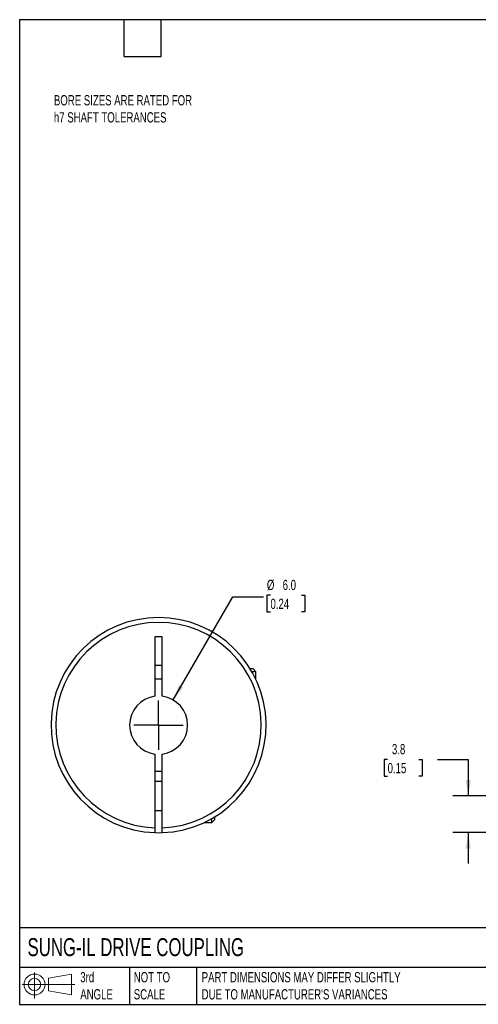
# Model space of a CAD drawing. Header units: millimetres. Extents: x 3 to 137, y 3 to 105.
# Tile 1 of 3: x 3 to 51, y 3 to 105. Entities that reach past the tile are written whole.
import ezdxf

# ---------------------------------------------------------------- set-up
doc = ezdxf.new("R2010")
doc.units = ezdxf.units.MM
doc.header["$LTSCALE"] = 0.5
doc.linetypes.add('SLD-Center', pattern=[19.05, 15.24, -1.27, 1.27, -1.27])
doc.linetypes.add('SLD-Solid', pattern=[0])
doc.layers.add('CENTER', color=40, linetype='SLD-Center')
doc.layers.add('SLD-DEFPOINTS', color=7, linetype='Continuous')
doc.layers.add('DIMENSIONS', color=140, linetype='SLD-Solid', lineweight=25)
doc.layers.add('TEXT', color=140, linetype='SLD-Solid', lineweight=25)
doc.styles.add('SLDTEXTSTYLE0', font='TXT', dxfattribs={"width": 0.7})
doc.dimstyles.new('SLDDIMSTYLE1', dxfattribs={"dimtxt": 1.079004, "dimasz": 1.651, "dimexe": 0, "dimexo": 0.0625, "dimgap": 0.269751, "dimtad": 0, "dimtih": 1, "dimtoh": 1, "dimdec": 1, "dimrnd": 1e-09, "dimzin": 12, "dimdsep": 46, "dimtxsty": 'SLDTEXTSTYLE0', "dimsah": 1, "dimcen": 0.09, "dimadec": 0, "dimazin": 3, "dimtfac": 1, "dimtdec": 1, "dimtmove": 0, "dimatfit": 0, "dimfxl": 0, "dimfrac": 2, "dimtolj": 1, "dimtzin": 12, "dimarcsym": 0})
doc.dimstyles.new('SLDDIMSTYLE4', dxfattribs={"dimtxt": 1.079004, "dimasz": 1.651, "dimexe": 0, "dimexo": 0.0625, "dimgap": 0.269751, "dimtad": 0, "dimtih": 1, "dimtoh": 1, "dimdec": 1, "dimrnd": 1e-09, "dimzin": 4, "dimdsep": 46, "dimtxsty": 'SLDTEXTSTYLE0', "dimsah": 1, "dimcen": 0, "dimadec": 0, "dimazin": 1, "dimtfac": 1, "dimtdec": 1, "dimtofl": 0, "dimtmove": 0, "dimatfit": 3, "dimfxl": 0, "dimfrac": 2, "dimtolj": 1, "dimtzin": 12, "dimarcsym": 0})

# ---------------------------------------------------------------- blocks, each defined once
blk = doc.blocks.new('Block11')
at = {"color": 7, "linetype": 'SLD-Solid', "lineweight": 18}
for p, q in [((1.29, 2.66), (1.29, 0)), ((2.74, 2.08), (5.09, 2.52)), ((2.74, 0.8), (2.74, 2.08)), ((5.09, 2.52), (5.09, 0.37)), ((0, 1.44), (5.44, 1.44)), ((2.74, 0.8), (5.09, 0.37))]:
    blk.add_line(p, q, dxfattribs=at)
for radius in [1.08, 0.643]:
    blk.add_circle((1.29, 1.44), radius, dxfattribs=at)
blk = doc.blocks.new('Block12')
at = {"layer": 'SLD-DEFPOINTS'}
blk.add_blockref('Block11', (0, 0), dxfattribs=at)
blk = doc.blocks.new('_D_2')
at = {"layer": 'DIMENSIONS'}
for p, q in [((41.15, 28.43), (40.79, 28.43)), ((40.79, 28.43), (40.79, 26.71)), ((44.36, 28.43), (44.72, 28.43)), ((44.72, 28.43), (44.72, 26.71)), ((46.3, 28.43), (49.48, 28.43)), ((49.48, 28.43), (49.48, 24.68)), ((40.79, 26.71), (41.15, 26.71)), ((44.72, 26.71), (44.36, 26.71)), ((54.93, 24.68), (47.89, 24.68)), ((54.37, 20.89), (47.89, 20.89)), ((49.48, 20.89), (49.48, 17.71))]:
    blk.add_line(p, q, dxfattribs=at)
for points in [[(49.48, 24.68), (49.73, 26.33), (49.22, 26.33)], [(49.48, 20.89), (49.22, 19.23), (49.73, 19.23)]]:
    blk.add_solid(points, dxfattribs=at)
at = {"layer": 'DIMENSIONS', "char_height": 1.058, "attachment_point": 1, "style": 'SLDTEXTSTYLE0'}
for s, insert in [('3.8', (41.6, 30.03)), ('0.15', (41.15, 28.08))]:
    blk.add_mtext(s, dxfattribs=dict(at, insert=insert))
blk = doc.blocks.new('_D_8')
at = {"layer": 'DIMENSIONS'}
for p, q in [((19.01, 34.58), (25.16, 45.22)), ((25.16, 45.22), (28.33, 45.22)), ((29.06, 45.38), (28.69, 45.38)), ((28.69, 45.38), (28.69, 43.66)), ((32.26, 45.38), (32.62, 45.38)), ((32.62, 45.38), (32.62, 43.66)), ((28.69, 43.66), (29.06, 43.66)), ((32.62, 43.66), (32.26, 43.66))]:
    blk.add_line(p, q, dxfattribs=at)
blk.add_solid([(19.01, 34.58), (20.05, 35.88), (19.61, 36.13)], dxfattribs=at)
at = {"layer": 'DIMENSIONS', "char_height": 1.058, "attachment_point": 1, "style": 'SLDTEXTSTYLE0'}
for s, insert in [('%%c', (28.69, 46.98)), ('6.0', (30.32, 46.98)), ('0.24', (29.06, 45.03))]:
    blk.add_mtext(s, dxfattribs=dict(at, insert=insert))
blk = doc.blocks.new('SW_CENTERMARKSYMBOL_3')
at = {"layer": 'CENTER', "color": 0}
for q in [(0, 2.54), (-2.54, 0), (0, -2.54), (2.54, 0)]:
    blk.add_line((0, 0), q, dxfattribs=at)

msp = doc.modelspace()

# ---------------------------------------------------------------- linework, layer by layer
for p, q in [((17.13, 41.08), (17.13, 34.96)), ((17.88, 41.08), (17.13, 41.08)), ((17.88, 34.96), (17.88, 41.08)), ((17.13, 38.18), (17.88, 38.18)), ((27.26, 37.78), (26.97, 37.78)), ((27.56, 37.48), (27.26, 37.78)), ((27.56, 37.48), (27.15, 37.48)), ((27.56, 36.69), (27.56, 37.48)), ((17.13, 29), (17.13, 21.39)), ((17.88, 21.39), (17.88, 29)), ((17.88, 26.18), (17.13, 26.18)), ((17.13, 23.18), (17.88, 23.18)), ((23.31, 22.23), (23.31, 22.51)), ((22.22, 21.93), (23.01, 21.93)), ((23.01, 21.93), (23.01, 22.34)), ((23.01, 21.93), (23.31, 22.23))]:
    msp.add_line(p, q)
at = {"flags": 128}
msp.add_lwpolyline([(17.13, 20.89), (17.51, 20.88), (17.88, 20.89)], dxfattribs=at)
for radius, start, end in [(11.1, 271.936, 268.064), (10.6, 272.0274, 267.9726), (4.76, 85.4838, 94.5162), (3, 97.1808, 262.8192), (3, 277.1808, 82.8192), (4.76, 265.4838, 274.5162)]:
    msp.add_arc((17.51, 31.98), radius, start, end)
for points in [[(17.13, 21.39), (17.13, 21.25), (17.13, 21.12), (17.13, 20.94), (17.13, 20.89), (17.13, 20.89)], [(17.88, 20.89), (17.88, 20.89), (17.88, 20.94), (17.88, 21.12), (17.88, 21.25), (17.88, 21.39)]]:
    msp.add_open_spline(points, degree=3, knots=[0, 0, 0, 0, 0.5, 0.5, 1, 1, 1, 1])
at = {"layer": 'TEXT'}
for p, q in [((3.17, 104.78), (136.52, 104.78)), ((3.17, 104.78), (3.17, 3.17)), ((13.97, 100.97), (13.97, 104.78)), ((17.78, 100.97), (17.78, 104.78)), ((13.97, 100.97), (17.78, 100.97)), ((136.52, 11.06), (3.17, 11.06)), ((136.52, 6.98), (3.17, 6.98)), ((14.52, 6.98), (14.52, 3.17)), ((21.42, 6.98), (21.42, 3.17)), ((3.17, 3.17), (136.52, 3.17))]:
    msp.add_line(p, q, dxfattribs=at)

# ---------------------------------------------------------------- block references
at = {"layer": 'CENTER'}
msp.add_blockref('SW_CENTERMARKSYMBOL_3', (17.51, 31.98), dxfattribs=at)
at = {"layer": 'SLD-DEFPOINTS'}
msp.add_blockref('Block12', (3.42, 3.78), dxfattribs=at)

# ---------------------------------------------------------------- texts
at = {"layer": 'TEXT', "attachment_point": 1, "style": 'SLDTEXTSTYLE0'}
for s, insert, char_height in [('BORE SIZES ARE RATED FOR^Jh7 SHAFT TOLERANCES', (6.71, 96.99), 1.0583), ('SUNG-IL DRIVE COUPLING', (3.98, 10), 1.8521), ('3rd^JANGLE', (9.43, 6.5), 1.058), ('NOT TO^JSCALE', (14.95, 6.5), 1.0583), ("PART DIMENSIONS MAY DIFFER SLIGHTLY ^JDUE TO MANUFACTURER'S VARIANCES", (21.96, 6.5), 1.0583)]:
    msp.add_mtext(s, dxfattribs=dict(at, insert=insert, char_height=char_height))

# ---------------------------------------------------------------- dimensions: what is measured, and where the dimension line sits
at = {"layer": 'DIMENSIONS'}
dim = msp.add_diameter_dim_2p(p1=(16.01, 29.38), p2=(19.01, 34.58), dimstyle='SLDDIMSTYLE4', dxfattribs=at)
dim.commit()
dim.dimension.update_dxf_attribs({"geometry": '_D_8', "text_midpoint": (30.66, 45.22), "dimtype": 163})
dim = msp.add_linear_dim(base=(49.48, 24.68), p1=(55.01, 20.89), p2=(55.57, 24.68), angle=90, dimstyle='SLDDIMSTYLE1', dxfattribs=at)
dim.commit()
dim.dimension.update_dxf_attribs({"geometry": '_D_2', "text_midpoint": (49.48, 28.43), "dimtype": 160})

doc.saveas('drawing.dxf')
